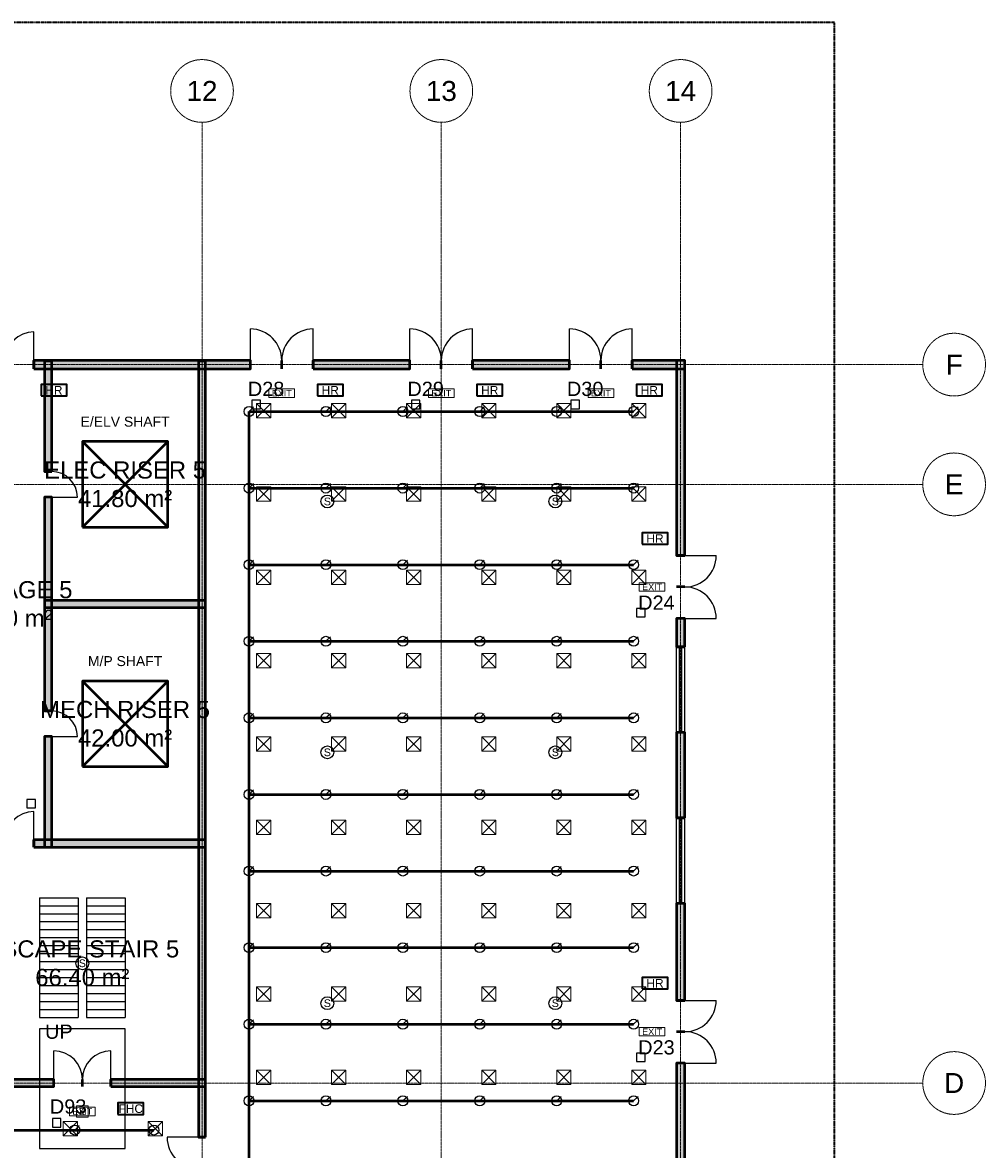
# Model space of a CAD drawing. Header units: millimetres. Extents: x -5300 to 125300, y -375 to 90375.
# Tile 10 of 10: x 91500 to 125300, y 50469 to 90000. Entities that reach past the tile are written whole.
import ezdxf
from ezdxf.enums import TextEntityAlignment as Align

# ---------------------------------------------------------------- set-up
doc = ezdxf.new("R2010")
doc.units = ezdxf.units.MM
doc.linetypes.add('CENTER', pattern=[5.08, 3.175, -0.635, 0.635, -0.635])
doc.linetypes.add('PHANTOM', pattern=[6.35, 3.175, -0.635, 0.635, -0.635, 0.635, -0.635])
for name, color, linetype, lineweight in [('A-ACHSEN', 1, 'CENTER', 13), ('A-FENSTER', 5, 'Continuous', 25), ('A-FLOR-STRS', 252, 'Continuous', 25), ('A-LAGEPLAN-GRENZE', 1, 'PHANTOM', 35), ('A-OEFFNUNG-NR', 2, 'Continuous', 18), ('A-RAUM-STEMPEL', 2, 'Continuous', 18), ('A-SCHRAFFUR', 8, 'Continuous', 9), ('A-TUER', 3, 'Continuous', 25), ('A-WAND-TRAG', 7, 'Continuous', 50), ('E-ANNO-TEXT', 52, 'Continuous', 18), ('E-DB', 6, 'Continuous', 50), ('E-FALM', 230, 'Continuous', 25), ('E-LITE-EMER', 40, 'Continuous', 18), ('FP-ANNO-TEXT', 14, 'Continuous', 18), ('FP-HOSE', 20, 'Continuous', 35), ('FP-SPRK-HEAD', 1, 'Continuous', 25), ('FP-SPRK-PIPE', 12, 'Continuous', 50), ('M-ANNO-TEXT', 150, 'Continuous', 18), ('M-HVAC-EQPT', 30, 'Continuous', 50), ('M-HVAC-SCD', 4, 'Continuous', 18)]:
    doc.layers.add(name, color=color, linetype=linetype, lineweight=lineweight)
doc.styles.add('DE-ARIAL', font='arial.ttf')

msp = doc.modelspace()

# ---------------------------------------------------------------- hatches: boundary and pattern name
at = {"layer": 'A-SCHRAFFUR'}
for points in [[(91900, 77850), (99500, 77850), (99500, 78150), (91900, 78150)], [(92525, 74250), (92525, 78125), (92275, 78125), (92275, 74250)], [(97925, 50900), (97925, 78125), (97675, 78125), (97675, 50900)], [(101700, 77850), (105100, 77850), (105100, 78150), (101700, 78150)], [(107300, 77850), (110700, 77850), (110700, 78150), (107300, 78150)], [(112900, 77850), (114750, 77850), (114750, 78150), (112900, 78150)], [(114750, 71300), (114750, 78150), (114450, 78150), (114450, 71300)], [(92525, 65850), (92525, 73350), (92275, 73350), (92275, 65850)], [(92275, 69475), (97925, 69475), (97925, 69725), (92275, 69725)], [(114750, 68100), (114750, 69100), (114450, 69100), (114450, 68100)], [(92525, 61075), (92525, 64950), (92275, 64950), (92275, 61075)], [(114750, 62100), (114750, 65100), (114450, 65100), (114450, 62100)], [(91900, 61075), (97925, 61075), (97925, 61325), (91900, 61325)], [(114750, 55700), (114750, 59100), (114450, 59100), (114450, 55700)], [(114750, 50100), (114750, 53500), (114450, 53500), (114450, 50100)], [(89275, 52675), (92600, 52675), (92600, 52925), (89275, 52925)], [(94600, 52675), (97925, 52675), (97925, 52925), (94600, 52925)]]:
    msp.add_hatch(color=256, dxfattribs=at).paths.add_polyline_path(points)

# ---------------------------------------------------------------- linework, layer by layer
at = {"layer": 'A-ACHSEN'}
for p, q in [((97800, 7100), (97800, 86500)), ((106200, 7100), (106200, 86500)), ((114600, 7100), (114600, 86500)), ((-3100, 78000), (123100, 78000)), ((-3100, 73800), (123100, 73800)), ((-3100, 52800), (123100, 52800))]:
    msp.add_line(p, q, dxfattribs=at)
for centre in [(97800, 87600), (106200, 87600), (114600, 87600), (124200, 78000), (124200, 73800), (124200, 52800)]:
    msp.add_circle(centre, 1100, dxfattribs=at)
at = {"layer": 'A-FENSTER'}
for p, q in [((114450, 65100), (114450, 68100)), ((114562.5, 65100), (114562.5, 68100)), ((114637.5, 65100), (114637.5, 68100)), ((114750, 65100), (114750, 68100)), ((114450, 59100), (114450, 62100)), ((114562.5, 59100), (114562.5, 62100)), ((114637.5, 59100), (114637.5, 62100)), ((114750, 59100), (114750, 62100))]:
    msp.add_line(p, q, dxfattribs=at)
at = {"layer": 'A-FLOR-STRS'}
for p, q in [((92100, 59300), (93450, 59300)), ((92100, 59300), (92100, 55100)), ((93450, 59300), (93450, 55100)), ((93750, 59300), (95100, 59300)), ((93750, 59300), (93750, 55100)), ((95100, 59300), (95100, 55100)), ((92100, 59020), (93450, 59020)), ((93750, 59020), (95100, 59020)), ((92100, 58740), (93450, 58740)), ((93750, 58740), (95100, 58740)), ((92100, 58460), (93450, 58460)), ((92100, 58180), (93450, 58180)), ((93750, 58460), (95100, 58460)), ((93750, 58180), (95100, 58180)), ((92100, 57900), (93450, 57900)), ((93750, 57900), (95100, 57900)), ((92100, 57620), (93450, 57620)), ((92100, 57340), (93450, 57340)), ((93750, 57620), (95100, 57620)), ((93750, 57340), (95100, 57340)), ((92100, 57060), (93450, 57060)), ((93750, 57060), (95100, 57060)), ((92100, 56780), (93450, 56780)), ((93750, 56780), (95100, 56780)), ((92100, 56500), (93450, 56500)), ((92100, 56220), (93450, 56220)), ((93750, 56500), (95100, 56500)), ((93750, 56220), (95100, 56220)), ((92100, 55940), (93450, 55940)), ((93750, 55940), (95100, 55940)), ((92100, 55660), (93450, 55660)), ((92100, 55380), (93450, 55380)), ((93750, 55660), (95100, 55660)), ((93750, 55380), (95100, 55380)), ((92100, 55100), (93450, 55100)), ((93750, 55100), (95100, 55100))]:
    msp.add_line(p, q, dxfattribs=at)
msp.add_lwpolyline([(92100, 50500), (95100, 50500), (95100, 54700), (92100, 54700)], close=True, dxfattribs=at)
at = {"layer": 'A-LAGEPLAN-GRENZE'}
msp.add_lwpolyline([(0, 0), (120000, 0), (120000, 90000), (0, 90000)], close=True, dxfattribs=at)
at = {"layer": 'A-TUER'}
for p, q in [((91900, 78150), (91900, 79150)), ((99500, 78150), (99500, 79250)), ((101700, 78150), (101700, 79250)), ((105100, 78150), (105100, 79250)), ((107300, 78150), (107300, 79250)), ((110700, 78150), (110700, 79250)), ((112900, 78150), (112900, 79250)), ((92525, 73350), (93425, 73350)), ((114750, 71300), (115850, 71300)), ((114750, 69100), (115850, 69100)), ((92525, 64950), (93425, 64950)), ((91900, 61325), (91900, 62325)), ((114750, 55700), (115850, 55700)), ((92600, 52925), (92600, 53925)), ((94600, 52925), (94600, 53925)), ((114750, 53500), (115850, 53500)), ((97675, 50900), (96575, 50900))]:
    msp.add_line(p, q, dxfattribs=at)
for centre, radius, start, end in [((91900, 78150), 1000, 90, 180), ((99500, 78150), 1100, 0, 90), ((101700, 78150), 1100, 90, 180), ((105100, 78150), 1100, 0, 90), ((107300, 78150), 1100, 90, 180), ((110700, 78150), 1100, 0, 90), ((112900, 78150), 1100, 90, 180), ((92525, 73350), 900, 0, 90), ((114750, 71300), 1100, -90, 0), ((114750, 69100), 1100, 0, 90), ((92525, 64950), 900, 0, 90), ((91900, 61325), 1000, 90, 180), ((114750, 55700), 1100, -90, 0), ((114750, 53500), 1100, 0, 90), ((92600, 52925), 1000, 0, 90), ((94600, 52925), 1000, 90, 180), ((97675, 50900), 1100, 180, -90)]:
    msp.add_arc(centre, radius, start, end, dxfattribs=at)
at = {"layer": 'A-WAND-TRAG'}
for p, q in [((91900, 77850), (91900, 78150)), ((99500, 77850), (99500, 78150)), ((100600, 77850), (100600, 78150)), ((100600, 77850), (100600, 78150)), ((101700, 77850), (101700, 78150)), ((105100, 77850), (105100, 78150)), ((106200, 77850), (106200, 78150)), ((106200, 77850), (106200, 78150)), ((107300, 77850), (107300, 78150)), ((110700, 77850), (110700, 78150)), ((111800, 77850), (111800, 78150)), ((111800, 77850), (111800, 78150)), ((112900, 77850), (112900, 78150)), ((92525, 74250), (92275, 74250)), ((92525, 73350), (92275, 73350)), ((114750, 71300), (114450, 71300)), ((114750, 70200), (114450, 70200)), ((114750, 70200), (114450, 70200)), ((114750, 69100), (114450, 69100)), ((114750, 68100), (114450, 68100)), ((92525, 65850), (92275, 65850)), ((92525, 64950), (92275, 64950)), ((114750, 65100), (114450, 65100)), ((114750, 62100), (114450, 62100)), ((91900, 61075), (91900, 61325)), ((114750, 59100), (114450, 59100)), ((114750, 55700), (114450, 55700)), ((114750, 54600), (114450, 54600)), ((114750, 54600), (114450, 54600)), ((114750, 53500), (114450, 53500)), ((92600, 52675), (92600, 52925)), ((93600, 52675), (93600, 52925)), ((93600, 52675), (93600, 52925)), ((94600, 52675), (94600, 52925)), ((97925, 50900), (97675, 50900))]:
    msp.add_line(p, q, dxfattribs=at)
for points in [[(91900, 77850), (99500, 77850), (99500, 78150), (91900, 78150)], [(92525, 74250), (92525, 78125), (92275, 78125), (92275, 74250)], [(97925, 50900), (97925, 78125), (97675, 78125), (97675, 50900)], [(101700, 77850), (105100, 77850), (105100, 78150), (101700, 78150)], [(107300, 77850), (110700, 77850), (110700, 78150), (107300, 78150)], [(112900, 77850), (114750, 77850), (114750, 78150), (112900, 78150)], [(114750, 71300), (114750, 78150), (114450, 78150), (114450, 71300)], [(92525, 65850), (92525, 73350), (92275, 73350), (92275, 65850)], [(92275, 69475), (97925, 69475), (97925, 69725), (92275, 69725)], [(114750, 68100), (114750, 69100), (114450, 69100), (114450, 68100)], [(92525, 61075), (92525, 64950), (92275, 64950), (92275, 61075)], [(114750, 62100), (114750, 65100), (114450, 65100), (114450, 62100)], [(91900, 61075), (97925, 61075), (97925, 61325), (91900, 61325)], [(114750, 55700), (114750, 59100), (114450, 59100), (114450, 55700)], [(114750, 50100), (114750, 53500), (114450, 53500), (114450, 50100)], [(89275, 52675), (92600, 52675), (92600, 52925), (89275, 52925)], [(94600, 52675), (97925, 52675), (97925, 52925), (94600, 52925)]]:
    msp.add_lwpolyline(points, close=True, dxfattribs=at)
at = {"layer": 'E-DB'}
for p, q in [((93600, 72300), (96600, 75300)), ((93600, 75300), (96600, 72300))]:
    msp.add_line(p, q, dxfattribs=at)
msp.add_lwpolyline([(93600, 72300), (96600, 72300), (96600, 75300), (93600, 75300)], close=True, dxfattribs=at)
at = {"layer": 'E-FALM'}
for points in [[(99550, 76450), (99850, 76450), (99850, 76750), (99550, 76750)], [(105150, 76450), (105450, 76450), (105450, 76750), (105150, 76750)], [(110750, 76450), (111050, 76450), (111050, 76750), (110750, 76750)], [(113050, 69150), (113350, 69150), (113350, 69450), (113050, 69450)], [(91650, 62450), (91950, 62450), (91950, 62750), (91650, 62750)], [(113050, 53550), (113350, 53550), (113350, 53850), (113050, 53850)], [(92550, 51250), (92850, 51250), (92850, 51550), (92550, 51550)]]:
    msp.add_lwpolyline(points, close=True, dxfattribs=at)
for centre in [(102200, 73200), (110200, 73200), (102200, 64400), (110200, 64400), (93600, 57000), (102200, 55600), (110200, 55600)]:
    msp.add_circle(centre, 225, dxfattribs=at)
at = {"layer": 'E-LITE-EMER'}
for points in [[(100150, 76850), (101050, 76850), (101050, 77150), (100150, 77150)], [(105750, 76850), (106650, 76850), (106650, 77150), (105750, 77150)], [(111350, 76850), (112250, 76850), (112250, 77150), (111350, 77150)], [(113150, 70050), (114050, 70050), (114050, 70350), (113150, 70350)], [(113150, 54450), (114050, 54450), (114050, 54750), (113150, 54750)], [(93150, 51650), (94050, 51650), (94050, 51950), (93150, 51950)], [(93400, 51600), (93800, 51600), (93800, 52000), (93400, 52000)]]:
    msp.add_lwpolyline(points, close=True, dxfattribs=at)
at = {"layer": 'FP-HOSE'}
for points in [[(92150, 76900), (93050, 76900), (93050, 77300), (92150, 77300)], [(101850, 76900), (102750, 76900), (102750, 77300), (101850, 77300)], [(107450, 76900), (108350, 76900), (108350, 77300), (107450, 77300)], [(113050, 76900), (113950, 76900), (113950, 77300), (113050, 77300)], [(113250, 71700), (114150, 71700), (114150, 72100), (113250, 72100)], [(113250, 56100), (114150, 56100), (114150, 56500), (113250, 56500)], [(94850, 51700), (95750, 51700), (95750, 52100), (94850, 52100)]]:
    msp.add_lwpolyline(points, close=True, dxfattribs=at)
at = {"layer": 'FP-SPRK-HEAD'}
for p, q in [((99450, 76356.522), (99607.5, 76514.022)), ((102150, 76356.522), (102307.5, 76514.022)), ((104850, 76356.522), (105007.5, 76514.022)), ((107550, 76356.522), (107707.5, 76514.022)), ((110250, 76356.522), (110407.5, 76514.022)), ((112950, 76356.522), (113107.5, 76514.022)), ((99450, 73669.565), (99607.5, 73827.065)), ((102150, 73669.565), (102307.5, 73827.065)), ((104850, 73669.565), (105007.5, 73827.065)), ((107550, 73669.565), (107707.5, 73827.065)), ((110250, 73669.565), (110407.5, 73827.065)), ((112950, 73669.565), (113107.5, 73827.065)), ((99450, 70982.609), (99607.5, 71140.109)), ((102150, 70982.609), (102307.5, 71140.109)), ((104850, 70982.609), (105007.5, 71140.109)), ((107550, 70982.609), (107707.5, 71140.109)), ((110250, 70982.609), (110407.5, 71140.109)), ((112950, 70982.609), (113107.5, 71140.109)), ((99450, 68295.652), (99607.5, 68453.152)), ((102150, 68295.652), (102307.5, 68453.152)), ((104850, 68295.652), (105007.5, 68453.152)), ((107550, 68295.652), (107707.5, 68453.152)), ((110250, 68295.652), (110407.5, 68453.152)), ((112950, 68295.652), (113107.5, 68453.152)), ((99450, 65608.696), (99607.5, 65766.196)), ((102150, 65608.696), (102307.5, 65766.196)), ((104850, 65608.696), (105007.5, 65766.196)), ((107550, 65608.696), (107707.5, 65766.196)), ((110250, 65608.696), (110407.5, 65766.196)), ((112950, 65608.696), (113107.5, 65766.196)), ((99450, 62921.739), (99607.5, 63079.239)), ((102150, 62921.739), (102307.5, 63079.239)), ((104850, 62921.739), (105007.5, 63079.239)), ((107550, 62921.739), (107707.5, 63079.239)), ((110250, 62921.739), (110407.5, 63079.239)), ((112950, 62921.739), (113107.5, 63079.239)), ((99450, 60234.783), (99607.5, 60392.283)), ((102150, 60234.783), (102307.5, 60392.283)), ((104850, 60234.783), (105007.5, 60392.283)), ((107550, 60234.783), (107707.5, 60392.283)), ((110250, 60234.783), (110407.5, 60392.283)), ((112950, 60234.783), (113107.5, 60392.283)), ((99450, 57547.826), (99607.5, 57705.326)), ((102150, 57547.826), (102307.5, 57705.326)), ((104850, 57547.826), (105007.5, 57705.326)), ((107550, 57547.826), (107707.5, 57705.326)), ((110250, 57547.826), (110407.5, 57705.326)), ((112950, 57547.826), (113107.5, 57705.326)), ((99450, 54860.87), (99607.5, 55018.37)), ((102150, 54860.87), (102307.5, 55018.37)), ((104850, 54860.87), (105007.5, 55018.37)), ((107550, 54860.87), (107707.5, 55018.37)), ((110250, 54860.87), (110407.5, 55018.37)), ((112950, 54860.87), (113107.5, 55018.37)), ((99450, 52173.913), (99607.5, 52331.413)), ((102150, 52173.913), (102307.5, 52331.413)), ((104850, 52173.913), (105007.5, 52331.413)), ((107550, 52173.913), (107707.5, 52331.413)), ((110250, 52173.913), (110407.5, 52331.413)), ((112950, 52173.913), (113107.5, 52331.413)), ((93333.333, 51150), (93490.833, 51307.5)), ((96111.111, 51150), (96268.611, 51307.5))]:
    msp.add_line(p, q, dxfattribs=at)
for centre in [(99450, 76356.522), (102150, 76356.522), (104850, 76356.522), (107550, 76356.522), (110250, 76356.522), (112950, 76356.522), (99450, 73669.565), (102150, 73669.565), (104850, 73669.565), (107550, 73669.565), (110250, 73669.565), (112950, 73669.565), (99450, 70982.609), (102150, 70982.609), (104850, 70982.609), (107550, 70982.609), (110250, 70982.609), (112950, 70982.609), (99450, 68295.652), (102150, 68295.652), (104850, 68295.652), (107550, 68295.652), (110250, 68295.652), (112950, 68295.652), (99450, 65608.696), (102150, 65608.696), (104850, 65608.696), (107550, 65608.696), (110250, 65608.696), (112950, 65608.696), (99450, 62921.739), (102150, 62921.739), (104850, 62921.739), (107550, 62921.739), (110250, 62921.739), (112950, 62921.739), (99450, 60234.783), (102150, 60234.783), (104850, 60234.783), (107550, 60234.783), (110250, 60234.783), (112950, 60234.783), (99450, 57547.826), (102150, 57547.826), (104850, 57547.826), (107550, 57547.826), (110250, 57547.826), (112950, 57547.826), (99450, 54860.87), (102150, 54860.87), (104850, 54860.87), (107550, 54860.87), (110250, 54860.87), (112950, 54860.87), (99450, 52173.913), (102150, 52173.913), (104850, 52173.913), (107550, 52173.913), (110250, 52173.913), (112950, 52173.913), (93333.333, 51150), (96111.111, 51150)]:
    msp.add_circle(centre, 175, dxfattribs=at)
at = {"layer": 'FP-SPRK-PIPE'}
for p, q in [((99450, 76356.522), (102150, 76356.522)), ((99450, 73669.565), (99450, 76356.522)), ((102150, 76356.522), (104850, 76356.522)), ((104850, 76356.522), (107550, 76356.522)), ((107550, 76356.522), (110250, 76356.522)), ((110250, 76356.522), (112950, 76356.522)), ((99450, 73669.565), (102150, 73669.565)), ((99450, 70982.609), (99450, 73669.565)), ((102150, 73669.565), (104850, 73669.565)), ((104850, 73669.565), (107550, 73669.565)), ((107550, 73669.565), (110250, 73669.565)), ((110250, 73669.565), (112950, 73669.565)), ((99450, 70982.609), (102150, 70982.609)), ((99450, 68295.652), (99450, 70982.609)), ((102150, 70982.609), (104850, 70982.609)), ((104850, 70982.609), (107550, 70982.609)), ((107550, 70982.609), (110250, 70982.609)), ((110250, 70982.609), (112950, 70982.609)), ((99450, 68295.652), (102150, 68295.652)), ((99450, 65608.696), (99450, 68295.652)), ((102150, 68295.652), (104850, 68295.652)), ((104850, 68295.652), (107550, 68295.652)), ((107550, 68295.652), (110250, 68295.652)), ((110250, 68295.652), (112950, 68295.652)), ((99450, 65608.696), (102150, 65608.696)), ((99450, 62921.739), (99450, 65608.696)), ((102150, 65608.696), (104850, 65608.696)), ((104850, 65608.696), (107550, 65608.696)), ((107550, 65608.696), (110250, 65608.696)), ((110250, 65608.696), (112950, 65608.696)), ((99450, 62921.739), (102150, 62921.739)), ((99450, 60234.783), (99450, 62921.739)), ((102150, 62921.739), (104850, 62921.739)), ((104850, 62921.739), (107550, 62921.739)), ((107550, 62921.739), (110250, 62921.739)), ((110250, 62921.739), (112950, 62921.739)), ((99450, 60234.783), (102150, 60234.783)), ((99450, 57547.826), (99450, 60234.783)), ((102150, 60234.783), (104850, 60234.783)), ((104850, 60234.783), (107550, 60234.783)), ((107550, 60234.783), (110250, 60234.783)), ((110250, 60234.783), (112950, 60234.783)), ((99450, 57547.826), (102150, 57547.826)), ((99450, 54860.87), (99450, 57547.826)), ((102150, 57547.826), (104850, 57547.826)), ((104850, 57547.826), (107550, 57547.826)), ((107550, 57547.826), (110250, 57547.826)), ((110250, 57547.826), (112950, 57547.826)), ((99450, 54860.87), (102150, 54860.87)), ((99450, 52173.913), (99450, 54860.87)), ((102150, 54860.87), (104850, 54860.87)), ((104850, 54860.87), (107550, 54860.87)), ((107550, 54860.87), (110250, 54860.87)), ((110250, 54860.87), (112950, 54860.87)), ((99450, 52173.913), (102150, 52173.913)), ((99450, 49486.957), (99450, 52173.913)), ((102150, 52173.913), (104850, 52173.913)), ((104850, 52173.913), (107550, 52173.913)), ((107550, 52173.913), (110250, 52173.913)), ((110250, 52173.913), (112950, 52173.913)), ((90555.556, 51150), (93333.333, 51150)), ((93333.333, 51150), (96111.111, 51150))]:
    msp.add_line(p, q, dxfattribs=at)
at = {"layer": 'M-HVAC-EQPT'}
for p, q in [((93600, 63900), (96600, 66900)), ((93600, 66900), (96600, 63900))]:
    msp.add_line(p, q, dxfattribs=at)
msp.add_lwpolyline([(93600, 63900), (96600, 63900), (96600, 66900), (93600, 66900)], close=True, dxfattribs=at)
at = {"layer": 'M-HVAC-SCD'}
for p, q in [((99716.667, 76138.095), (100216.667, 76638.095)), ((99716.667, 76638.095), (100216.667, 76138.095)), ((102350, 76138.095), (102850, 76638.095)), ((102350, 76638.095), (102850, 76138.095)), ((104983.333, 76138.095), (105483.333, 76638.095)), ((104983.333, 76638.095), (105483.333, 76138.095)), ((107616.667, 76138.095), (108116.667, 76638.095)), ((107616.667, 76638.095), (108116.667, 76138.095)), ((110250, 76138.095), (110750, 76638.095)), ((110250, 76638.095), (110750, 76138.095)), ((112883.333, 76138.095), (113383.333, 76638.095)), ((112883.333, 76638.095), (113383.333, 76138.095)), ((99716.667, 73214.286), (100216.667, 73714.286)), ((99716.667, 73714.286), (100216.667, 73214.286)), ((102350, 73214.286), (102850, 73714.286)), ((102350, 73714.286), (102850, 73214.286)), ((104983.333, 73214.286), (105483.333, 73714.286)), ((104983.333, 73714.286), (105483.333, 73214.286)), ((107616.667, 73214.286), (108116.667, 73714.286)), ((107616.667, 73714.286), (108116.667, 73214.286)), ((110250, 73214.286), (110750, 73714.286)), ((110250, 73714.286), (110750, 73214.286)), ((112883.333, 73214.286), (113383.333, 73714.286)), ((112883.333, 73714.286), (113383.333, 73214.286)), ((99716.667, 70290.476), (100216.667, 70790.476)), ((99716.667, 70790.476), (100216.667, 70290.476)), ((102350, 70290.476), (102850, 70790.476)), ((102350, 70790.476), (102850, 70290.476)), ((104983.333, 70290.476), (105483.333, 70790.476)), ((104983.333, 70790.476), (105483.333, 70290.476)), ((107616.667, 70290.476), (108116.667, 70790.476)), ((107616.667, 70790.476), (108116.667, 70290.476)), ((110250, 70290.476), (110750, 70790.476)), ((110250, 70790.476), (110750, 70290.476)), ((112883.333, 70290.476), (113383.333, 70790.476)), ((112883.333, 70790.476), (113383.333, 70290.476)), ((99716.667, 67366.667), (100216.667, 67866.667)), ((99716.667, 67866.667), (100216.667, 67366.667)), ((102350, 67366.667), (102850, 67866.667)), ((102350, 67866.667), (102850, 67366.667)), ((104983.333, 67366.667), (105483.333, 67866.667)), ((104983.333, 67866.667), (105483.333, 67366.667)), ((107616.667, 67366.667), (108116.667, 67866.667)), ((107616.667, 67866.667), (108116.667, 67366.667)), ((110250, 67366.667), (110750, 67866.667)), ((110250, 67866.667), (110750, 67366.667)), ((112883.333, 67366.667), (113383.333, 67866.667)), ((112883.333, 67866.667), (113383.333, 67366.667)), ((99716.667, 64442.857), (100216.667, 64942.857)), ((99716.667, 64942.857), (100216.667, 64442.857)), ((102350, 64442.857), (102850, 64942.857)), ((102350, 64942.857), (102850, 64442.857)), ((104983.333, 64442.857), (105483.333, 64942.857)), ((104983.333, 64942.857), (105483.333, 64442.857)), ((107616.667, 64442.857), (108116.667, 64942.857)), ((107616.667, 64942.857), (108116.667, 64442.857)), ((110250, 64442.857), (110750, 64942.857)), ((110250, 64942.857), (110750, 64442.857)), ((112883.333, 64442.857), (113383.333, 64942.857)), ((112883.333, 64942.857), (113383.333, 64442.857)), ((99716.667, 61519.048), (100216.667, 62019.048)), ((99716.667, 62019.048), (100216.667, 61519.048)), ((102350, 61519.048), (102850, 62019.048)), ((102350, 62019.048), (102850, 61519.048)), ((104983.333, 61519.048), (105483.333, 62019.048)), ((104983.333, 62019.048), (105483.333, 61519.048)), ((107616.667, 61519.048), (108116.667, 62019.048)), ((107616.667, 62019.048), (108116.667, 61519.048)), ((110250, 61519.048), (110750, 62019.048)), ((110250, 62019.048), (110750, 61519.048)), ((112883.333, 61519.048), (113383.333, 62019.048)), ((112883.333, 62019.048), (113383.333, 61519.048)), ((99716.667, 58595.238), (100216.667, 59095.238)), ((99716.667, 59095.238), (100216.667, 58595.238)), ((102350, 58595.238), (102850, 59095.238)), ((102350, 59095.238), (102850, 58595.238)), ((104983.333, 58595.238), (105483.333, 59095.238)), ((104983.333, 59095.238), (105483.333, 58595.238)), ((107616.667, 58595.238), (108116.667, 59095.238)), ((107616.667, 59095.238), (108116.667, 58595.238)), ((110250, 58595.238), (110750, 59095.238)), ((110250, 59095.238), (110750, 58595.238)), ((112883.333, 58595.238), (113383.333, 59095.238)), ((112883.333, 59095.238), (113383.333, 58595.238)), ((99716.667, 55671.429), (100216.667, 56171.429)), ((99716.667, 56171.429), (100216.667, 55671.429)), ((102350, 55671.429), (102850, 56171.429)), ((102350, 56171.429), (102850, 55671.429)), ((104983.333, 55671.429), (105483.333, 56171.429)), ((104983.333, 56171.429), (105483.333, 55671.429)), ((107616.667, 55671.429), (108116.667, 56171.429)), ((107616.667, 56171.429), (108116.667, 55671.429)), ((110250, 55671.429), (110750, 56171.429)), ((110250, 56171.429), (110750, 55671.429)), ((112883.333, 55671.429), (113383.333, 56171.429)), ((112883.333, 56171.429), (113383.333, 55671.429)), ((99716.667, 52747.619), (100216.667, 53247.619)), ((99716.667, 53247.619), (100216.667, 52747.619)), ((102350, 52747.619), (102850, 53247.619)), ((102350, 53247.619), (102850, 52747.619)), ((104983.333, 52747.619), (105483.333, 53247.619)), ((104983.333, 53247.619), (105483.333, 52747.619)), ((107616.667, 52747.619), (108116.667, 53247.619)), ((107616.667, 53247.619), (108116.667, 52747.619)), ((110250, 52747.619), (110750, 53247.619)), ((110250, 53247.619), (110750, 52747.619)), ((112883.333, 52747.619), (113383.333, 53247.619)), ((112883.333, 53247.619), (113383.333, 52747.619)), ((92924, 50945.455), (93424, 51445.455)), ((92924, 51445.455), (93424, 50945.455)), ((95908, 50945.455), (96408, 51445.455)), ((95908, 51445.455), (96408, 50945.455))]:
    msp.add_line(p, q, dxfattribs=at)
for points in [[(99716.667, 76138.095), (100216.667, 76138.095), (100216.667, 76638.095), (99716.667, 76638.095)], [(102350, 76138.095), (102850, 76138.095), (102850, 76638.095), (102350, 76638.095)], [(104983.333, 76138.095), (105483.333, 76138.095), (105483.333, 76638.095), (104983.333, 76638.095)], [(107616.667, 76138.095), (108116.667, 76138.095), (108116.667, 76638.095), (107616.667, 76638.095)], [(110250, 76138.095), (110750, 76138.095), (110750, 76638.095), (110250, 76638.095)], [(112883.333, 76138.095), (113383.333, 76138.095), (113383.333, 76638.095), (112883.333, 76638.095)], [(99716.667, 73214.286), (100216.667, 73214.286), (100216.667, 73714.286), (99716.667, 73714.286)], [(102350, 73214.286), (102850, 73214.286), (102850, 73714.286), (102350, 73714.286)], [(104983.333, 73214.286), (105483.333, 73214.286), (105483.333, 73714.286), (104983.333, 73714.286)], [(107616.667, 73214.286), (108116.667, 73214.286), (108116.667, 73714.286), (107616.667, 73714.286)], [(110250, 73214.286), (110750, 73214.286), (110750, 73714.286), (110250, 73714.286)], [(112883.333, 73214.286), (113383.333, 73214.286), (113383.333, 73714.286), (112883.333, 73714.286)], [(99716.667, 70290.476), (100216.667, 70290.476), (100216.667, 70790.476), (99716.667, 70790.476)], [(102350, 70290.476), (102850, 70290.476), (102850, 70790.476), (102350, 70790.476)], [(104983.333, 70290.476), (105483.333, 70290.476), (105483.333, 70790.476), (104983.333, 70790.476)], [(107616.667, 70290.476), (108116.667, 70290.476), (108116.667, 70790.476), (107616.667, 70790.476)], [(110250, 70290.476), (110750, 70290.476), (110750, 70790.476), (110250, 70790.476)], [(112883.333, 70290.476), (113383.333, 70290.476), (113383.333, 70790.476), (112883.333, 70790.476)], [(99716.667, 67366.667), (100216.667, 67366.667), (100216.667, 67866.667), (99716.667, 67866.667)], [(102350, 67366.667), (102850, 67366.667), (102850, 67866.667), (102350, 67866.667)], [(104983.333, 67366.667), (105483.333, 67366.667), (105483.333, 67866.667), (104983.333, 67866.667)], [(107616.667, 67366.667), (108116.667, 67366.667), (108116.667, 67866.667), (107616.667, 67866.667)], [(110250, 67366.667), (110750, 67366.667), (110750, 67866.667), (110250, 67866.667)], [(112883.333, 67366.667), (113383.333, 67366.667), (113383.333, 67866.667), (112883.333, 67866.667)], [(99716.667, 64442.857), (100216.667, 64442.857), (100216.667, 64942.857), (99716.667, 64942.857)], [(102350, 64442.857), (102850, 64442.857), (102850, 64942.857), (102350, 64942.857)], [(104983.333, 64442.857), (105483.333, 64442.857), (105483.333, 64942.857), (104983.333, 64942.857)], [(107616.667, 64442.857), (108116.667, 64442.857), (108116.667, 64942.857), (107616.667, 64942.857)], [(110250, 64442.857), (110750, 64442.857), (110750, 64942.857), (110250, 64942.857)], [(112883.333, 64442.857), (113383.333, 64442.857), (113383.333, 64942.857), (112883.333, 64942.857)], [(99716.667, 61519.048), (100216.667, 61519.048), (100216.667, 62019.048), (99716.667, 62019.048)], [(102350, 61519.048), (102850, 61519.048), (102850, 62019.048), (102350, 62019.048)], [(104983.333, 61519.048), (105483.333, 61519.048), (105483.333, 62019.048), (104983.333, 62019.048)], [(107616.667, 61519.048), (108116.667, 61519.048), (108116.667, 62019.048), (107616.667, 62019.048)], [(110250, 61519.048), (110750, 61519.048), (110750, 62019.048), (110250, 62019.048)], [(112883.333, 61519.048), (113383.333, 61519.048), (113383.333, 62019.048), (112883.333, 62019.048)], [(99716.667, 58595.238), (100216.667, 58595.238), (100216.667, 59095.238), (99716.667, 59095.238)], [(102350, 58595.238), (102850, 58595.238), (102850, 59095.238), (102350, 59095.238)], [(104983.333, 58595.238), (105483.333, 58595.238), (105483.333, 59095.238), (104983.333, 59095.238)], [(107616.667, 58595.238), (108116.667, 58595.238), (108116.667, 59095.238), (107616.667, 59095.238)], [(110250, 58595.238), (110750, 58595.238), (110750, 59095.238), (110250, 59095.238)], [(112883.333, 58595.238), (113383.333, 58595.238), (113383.333, 59095.238), (112883.333, 59095.238)], [(99716.667, 55671.429), (100216.667, 55671.429), (100216.667, 56171.429), (99716.667, 56171.429)], [(102350, 55671.429), (102850, 55671.429), (102850, 56171.429), (102350, 56171.429)], [(104983.333, 55671.429), (105483.333, 55671.429), (105483.333, 56171.429), (104983.333, 56171.429)], [(107616.667, 55671.429), (108116.667, 55671.429), (108116.667, 56171.429), (107616.667, 56171.429)], [(110250, 55671.429), (110750, 55671.429), (110750, 56171.429), (110250, 56171.429)], [(112883.333, 55671.429), (113383.333, 55671.429), (113383.333, 56171.429), (112883.333, 56171.429)], [(99716.667, 52747.619), (100216.667, 52747.619), (100216.667, 53247.619), (99716.667, 53247.619)], [(102350, 52747.619), (102850, 52747.619), (102850, 53247.619), (102350, 53247.619)], [(104983.333, 52747.619), (105483.333, 52747.619), (105483.333, 53247.619), (104983.333, 53247.619)], [(107616.667, 52747.619), (108116.667, 52747.619), (108116.667, 53247.619), (107616.667, 53247.619)], [(110250, 52747.619), (110750, 52747.619), (110750, 53247.619), (110250, 53247.619)], [(112883.333, 52747.619), (113383.333, 52747.619), (113383.333, 53247.619), (112883.333, 53247.619)], [(92924, 50945.455), (93424, 50945.455), (93424, 51445.455), (92924, 51445.455)], [(95908, 50945.455), (96408, 50945.455), (96408, 51445.455), (95908, 51445.455)]]:
    msp.add_lwpolyline(points, close=True, dxfattribs=at)

# ---------------------------------------------------------------- texts
at = {"layer": 'A-ACHSEN', "style": 'DE-ARIAL'}
for s, p in [('12', (97800, 87600)), ('13', (106200, 87600)), ('14', (114600, 87600)), ('F', (124200, 78000)), ('E', (124200, 73800)), ('D', (124200, 52800))]:
    msp.add_text(s, height=700, dxfattribs=at).set_placement(p, align=Align.MIDDLE_CENTER)
at = {"layer": 'A-FLOR-STRS', "style": 'DE-ARIAL'}
msp.add_text('UP', height=500, dxfattribs=at).set_placement((92775, 54600), align=Align.MIDDLE_CENTER)
at = {"layer": 'A-OEFFNUNG-NR', "style": 'DE-ARIAL'}
for s, p in [('D28', (100050, 77150)), ('D29', (105650, 77150)), ('D30', (111250, 77150)), ('D24', (113750, 69650)), ('D23', (113750, 54050)), ('D93', (93100, 51975))]:
    msp.add_text(s, height=500, dxfattribs=at).set_placement(p, align=Align.MIDDLE_CENTER)
at = {"layer": 'A-RAUM-STEMPEL', "char_height": 600, "attachment_point": 5, "style": 'DE-ARIAL'}
for s, insert in [('ELEC RISER 5\\P41.80 m²', (95100, 73800)), ('PASSAGE 5\\P45.40 m²', (90900, 69600)), ('MECH RISER 5\\P42.00 m²', (95100, 65400)), ('ESCAPE STAIR 5\\P66.40 m²', (93600, 57000))]:
    msp.add_mtext(s, dxfattribs=dict(at, insert=insert))
at = {"layer": 'E-ANNO-TEXT', "style": 'DE-ARIAL'}
for s, height, p in [('EXIT', 225, (100600, 77000)), ('EXIT', 225, (106200, 77000)), ('EXIT', 225, (111800, 77000)), ('E/ELV SHAFT', 350, (95100, 76000)), ('EXIT', 225, (113600, 70200)), ('EXIT', 225, (113600, 54600)), ('EXIT', 225, (93600, 51800))]:
    msp.add_text(s, height=height, dxfattribs=at).set_placement(p, align=Align.MIDDLE_CENTER)
at = {"layer": 'E-FALM', "style": 'DE-ARIAL'}
for p in [(102200, 73200), (110200, 73200), (102200, 64400), (110200, 64400), (93600, 57000), (102200, 55600), (110200, 55600)]:
    msp.add_text('S', height=270, dxfattribs=at).set_placement(p, align=Align.MIDDLE_CENTER)
at = {"layer": 'E-LITE-EMER', "style": 'DE-ARIAL'}
msp.add_text('E', height=250, dxfattribs=at).set_placement((93600, 51800), align=Align.MIDDLE_CENTER)
at = {"layer": 'FP-ANNO-TEXT', "style": 'DE-ARIAL'}
for s, p in [('HR', (92600, 77100)), ('HR', (102300, 77100)), ('HR', (107900, 77100)), ('HR', (113500, 77100)), ('HR', (113700, 71900)), ('HR', (113700, 56300)), ('FHC', (95300, 51900))]:
    msp.add_text(s, height=300, dxfattribs=at).set_placement(p, align=Align.MIDDLE_CENTER)
at = {"layer": 'M-ANNO-TEXT', "style": 'DE-ARIAL'}
msp.add_text('M/P SHAFT', height=350, dxfattribs=at).set_placement((95100, 67600), align=Align.MIDDLE_CENTER)

doc.saveas('drawing.dxf')
